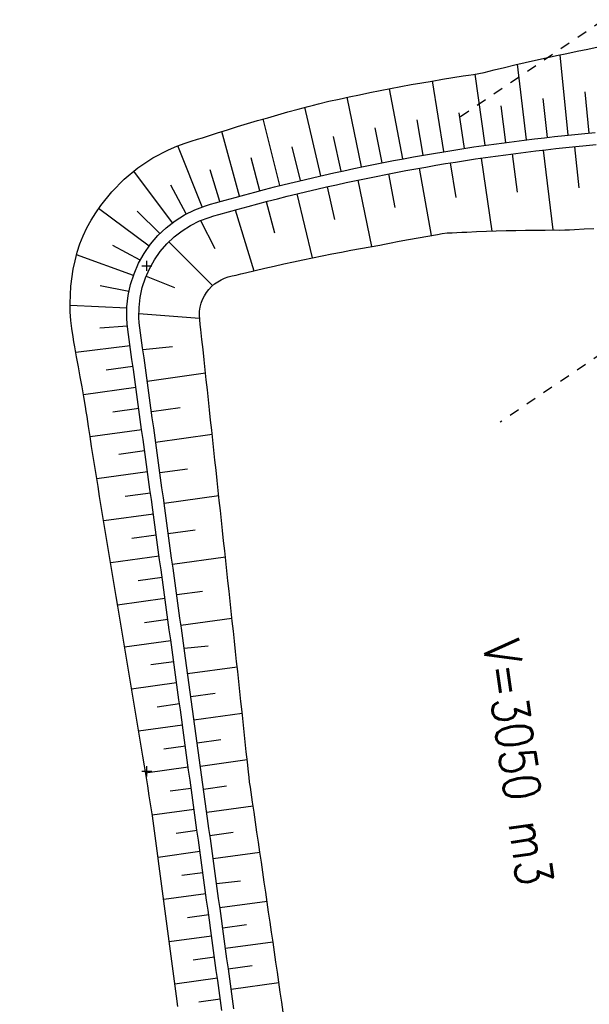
# Model space of a CAD drawing. Extents: x 446457 to 447032, y 444506 to 445688.
# Tile 61 of 83: x 446569 to 446597, y 445338 to 445387. Entities that reach past the tile are written whole.
import ezdxf

# ---------------------------------------------------------------- set-up
doc = ezdxf.new("R2010")
doc.units = 0
doc.header["$LTSCALE"] = 2
doc.header["$MEASUREMENT"] = 0
doc.linetypes.add('ACAD_ISO03W100', pattern=[0.5, 0.25, -0.25])
doc.linetypes.add('AUSGEZOGEN', pattern=[0])
for name, color, linetype in [('DB-RRB_41-205', 15, 'CONTINUOUS'), ('DB-vorhandene_Dränagen', 15, 'CONTINUOUS'), ('FBRTOP', 250, 'AUSGEZOGEN')]:
    doc.layers.add(name, color=color, linetype=linetype)
doc.styles.add('ROMANS', font='romans.shx', dxfattribs={"width": 0.8})

msp = doc.modelspace()

# ---------------------------------------------------------------- linework, layer by layer
at = {"layer": 'DB-RRB_41-205', "linetype": 'Continuous'}
for p, q in [((446595.253, 445385.398), (446595.767, 445385.507)), ((446595.767, 445385.507), (446596.283, 445385.615)), ((446596.283, 445385.615), (446596.799, 445385.72)), ((446596.799, 445385.72), (446597.316, 445385.822)), ((446593.203, 445384.934), (446593.714, 445385.054)), ((446593.714, 445385.054), (446594.226, 445385.171)), ((446594.226, 445385.171), (446594.739, 445385.285)), ((446594.739, 445385.285), (446595.253, 445385.398)), ((446595.839, 445381.463), (446595.439, 445385.438)), ((446591.162, 445384.465), (446591.419, 445384.51)), ((446591.419, 445384.51), (446591.675, 445384.561)), ((446591.675, 445384.561), (446591.929, 445384.623)), ((446591.929, 445384.623), (446592.183, 445384.688)), ((446592.183, 445384.688), (446592.693, 445384.812)), ((446592.693, 445384.812), (446593.203, 445384.934)), ((446593.782, 445381.232), (446593.336, 445384.965)), ((446588.079, 445383.958), (446588.592, 445384.049)), ((446588.592, 445384.049), (446589.105, 445384.138)), ((446589.105, 445384.138), (446589.619, 445384.224)), ((446589.687, 445380.645), (446589.12, 445384.14)), ((446589.619, 445384.224), (446590.133, 445384.307)), ((446590.133, 445384.307), (446590.647, 445384.387)), ((446590.647, 445384.387), (446590.905, 445384.426)), ((446590.905, 445384.426), (446591.162, 445384.465)), ((446591.734, 445380.96), (446591.234, 445384.477)), ((446585.524, 445383.463), (446586.034, 445383.568)), ((446586.034, 445383.568), (446586.544, 445383.669)), ((446586.544, 445383.669), (446587.055, 445383.768)), ((446587.656, 445380.289), (446587.004, 445383.758)), ((446587.055, 445383.768), (446587.567, 445383.864)), ((446587.567, 445383.864), (446588.079, 445383.958)), ((446596.87, 445381.562), (446596.682, 445383.61)), ((446583.49, 445383.015), (446583.997, 445383.135)), ((446583.997, 445383.135), (446584.505, 445383.247)), ((446584.505, 445383.247), (446585.014, 445383.357)), ((446585.624, 445379.89), (446584.906, 445383.334)), ((446585.014, 445383.357), (446585.524, 445383.463)), ((446594.81, 445381.353), (446594.598, 445383.28)), ((446581.48, 445382.469), (446581.982, 445382.609)), ((446581.982, 445382.609), (446582.484, 445382.747)), ((446582.484, 445382.747), (446582.986, 445382.882)), ((446583.601, 445379.45), (446582.822, 445382.838)), ((446582.986, 445382.882), (446583.238, 445382.95)), ((446583.238, 445382.95), (446583.49, 445383.015)), ((446590.709, 445380.808), (446590.443, 445382.561)), ((446592.759, 445381.102), (446592.521, 445382.907)), ((446579.981, 445382.033), (446580.48, 445382.181)), ((446580.48, 445382.181), (446580.98, 445382.326)), ((446581.587, 445378.967), (446580.759, 445382.262)), ((446580.98, 445382.326), (446581.48, 445382.469)), ((446588.671, 445380.472), (446588.366, 445382.214)), ((446578.49, 445381.574), (446578.986, 445381.73)), ((446579.583, 445378.444), (446578.708, 445381.642)), ((446578.986, 445381.73), (446579.484, 445381.882)), ((446579.484, 445381.882), (446579.981, 445382.033)), ((446586.639, 445380.095), (446586.296, 445381.823)), ((446596.663, 445381.543), (446597.164, 445381.589)), ((446576.905, 445381.067), (446577.202, 445381.163)), ((446577.202, 445381.163), (446577.501, 445381.256)), ((446577.501, 445381.256), (446577.748, 445381.335)), ((446577.748, 445381.335), (446577.995, 445381.416)), ((446577.995, 445381.416), (446578.49, 445381.574)), ((446584.611, 445379.675), (446584.236, 445381.39)), ((446592.665, 445381.089), (446593.164, 445381.155)), ((446593.164, 445381.155), (446593.663, 445381.218)), ((446593.663, 445381.218), (446594.162, 445381.278)), ((446594.162, 445381.278), (446594.662, 445381.336)), ((446594.662, 445381.336), (446595.162, 445381.392)), ((446595.162, 445381.392), (446595.662, 445381.445)), ((446595.662, 445381.445), (446596.162, 445381.495)), ((446596.162, 445381.495), (446596.663, 445381.543)), ((446575.3, 445380.332), (446576.083, 445380.741)), ((446576.083, 445380.741), (446576.489, 445380.915)), ((446576.489, 445380.915), (446576.905, 445381.067)), ((446577.733, 445377.911), (446576.538, 445380.933)), ((446582.593, 445379.214), (446582.191, 445380.885)), ((446589.184, 445380.561), (446589.68, 445380.644)), ((446589.68, 445380.644), (446590.177, 445380.724)), ((446590.177, 445380.724), (446590.674, 445380.802)), ((446590.674, 445380.802), (446591.171, 445380.878)), ((446591.171, 445380.878), (446591.669, 445380.951)), ((446591.669, 445380.951), (446592.167, 445381.021)), ((446592.167, 445381.021), (446592.665, 445381.089)), ((446593.24, 445380.56), (446593.736, 445380.622)), ((446593.736, 445380.622), (446594.233, 445380.682)), ((446594.233, 445380.682), (446594.729, 445380.74)), ((446594.605, 445380.726), (446595.069, 445376.773)), ((446594.729, 445380.74), (446595.226, 445380.795)), ((446595.226, 445380.795), (446595.724, 445380.848)), ((446595.724, 445380.848), (446596.221, 445380.898)), ((446596.15, 445380.891), (446596.357, 445378.855)), ((446596.221, 445380.898), (446596.719, 445380.946)), ((446596.719, 445380.946), (446597.217, 445380.991)), ((446574.565, 445379.846), (446575.3, 445380.332)), ((446580.583, 445378.711), (446580.157, 445380.334)), ((446586.71, 445380.109), (446587.204, 445380.204)), ((446587.204, 445380.204), (446587.698, 445380.297)), ((446587.698, 445380.297), (446588.193, 445380.388)), ((446588.193, 445380.388), (446588.688, 445380.475)), ((446588.688, 445380.475), (446589.184, 445380.561)), ((446589.778, 445380.052), (446590.271, 445380.132)), ((446590.271, 445380.132), (446590.765, 445380.209)), ((446590.765, 445380.209), (446591.259, 445380.284)), ((446591.259, 445380.284), (446591.754, 445380.357)), ((446591.532, 445380.324), (446592.059, 445376.721)), ((446591.754, 445380.357), (446592.249, 445380.427)), ((446592.249, 445380.427), (446592.745, 445380.495)), ((446592.745, 445380.495), (446593.24, 445380.56)), ((446593.064, 445380.536), (446593.315, 445378.647)), ((446573.886, 445379.288), (446574.565, 445379.846)), ((446576.266, 445377.127), (446574.358, 445379.687)), ((446578.619, 445378.176), (446578.136, 445379.74)), ((446584.248, 445379.596), (446584.739, 445379.703)), ((446584.739, 445379.703), (446585.231, 445379.808)), ((446585.231, 445379.808), (446585.724, 445379.911)), ((446585.724, 445379.911), (446586.217, 445380.011)), ((446586.217, 445380.011), (446586.71, 445380.109)), ((446587.316, 445379.615), (446587.808, 445379.707)), ((446587.808, 445379.707), (446588.299, 445379.797)), ((446588.299, 445379.797), (446588.792, 445379.884)), ((446588.474, 445379.828), (446589.064, 445376.5)), ((446588.792, 445379.884), (446589.284, 445379.969)), ((446589.284, 445379.969), (446589.778, 445380.052)), ((446589.998, 445380.087), (446590.278, 445378.373)), ((446573.27, 445378.665), (446573.886, 445379.288)), ((446582.288, 445379.141), (446582.777, 445379.258)), ((446582.777, 445379.258), (446583.267, 445379.373)), ((446583.267, 445379.373), (446583.757, 445379.485)), ((446583.757, 445379.485), (446584.248, 445379.596)), ((446584.866, 445379.117), (446585.355, 445379.221)), ((446585.355, 445379.221), (446585.845, 445379.323)), ((446585.433, 445379.238), (446586.119, 445375.953)), ((446585.845, 445379.323), (446586.335, 445379.423)), ((446586.335, 445379.423), (446586.825, 445379.52)), ((446586.825, 445379.52), (446587.316, 445379.615)), ((446586.948, 445379.544), (446587.271, 445377.889)), ((446572.723, 445377.984), (446573.27, 445378.665)), ((446576.952, 445377.563), (446576.187, 445378.982)), ((446580.338, 445378.646), (446580.825, 445378.774)), ((446580.825, 445378.774), (446581.312, 445378.898)), ((446581.312, 445378.898), (446581.8, 445379.021)), ((446581.8, 445379.021), (446582.288, 445379.141)), ((446582.43, 445378.557), (446582.916, 445378.674)), ((446582.916, 445378.674), (446583.403, 445378.789)), ((446583.403, 445378.789), (446583.89, 445378.9)), ((446583.89, 445378.9), (446584.378, 445379.01)), ((446583.917, 445378.906), (446584.283, 445377.296)), ((446584.378, 445379.01), (446584.866, 445379.117)), ((446578.398, 445378.113), (446578.882, 445378.25)), ((446578.882, 445378.25), (446579.367, 445378.385)), ((446579.367, 445378.385), (446579.852, 445378.517)), ((446579.852, 445378.517), (446580.338, 445378.646)), ((446580.491, 445378.066), (446580.975, 445378.193)), ((446580.908, 445378.175), (446581.31, 445376.628)), ((446580.975, 445378.193), (446581.459, 445378.317)), ((446581.459, 445378.317), (446581.944, 445378.438)), ((446581.944, 445378.438), (446582.43, 445378.557)), ((446582.412, 445378.553), (446583.176, 445375.394)), ((446572.477, 445377.625), (446572.723, 445377.984)), ((446575.117, 445375.977), (446572.614, 445377.83)), ((446575.649, 445376.593), (446574.534, 445377.709)), ((446576.874, 445377.521), (446577.376, 445377.77)), ((446577.376, 445377.77), (446577.899, 445377.967)), ((446577.899, 445377.967), (446578.148, 445378.043)), ((446578.148, 445378.043), (446578.398, 445378.113)), ((446579.044, 445377.673), (446579.526, 445377.806)), ((446579.377, 445377.765), (446580.289, 445374.755)), ((446579.526, 445377.806), (446580.008, 445377.937)), ((446580.008, 445377.937), (446580.491, 445378.066)), ((446572.04, 445376.873), (446572.249, 445377.253)), ((446572.249, 445377.253), (446572.477, 445377.625)), ((446575.958, 445376.88), (446576.4, 445377.224)), ((446576.4, 445377.224), (446576.874, 445377.521)), ((446577.167, 445376.998), (446577.615, 445377.22)), ((446577.615, 445377.22), (446578.083, 445377.396)), ((446577.659, 445377.238), (446578.373, 445375.851)), ((446578.083, 445377.396), (446578.322, 445377.469)), ((446578.322, 445377.469), (446578.563, 445377.536)), ((446578.563, 445377.536), (446579.044, 445377.673)), ((446571.853, 445376.481), (446572.04, 445376.873)), ((446575.552, 445376.494), (446575.958, 445376.88)), ((446576.349, 445376.425), (446576.744, 445376.732)), ((446576.744, 445376.732), (446577.167, 445376.998)), ((446591.308, 445376.693), (446591.793, 445376.712)), ((446591.793, 445376.712), (446592.277, 445376.728)), ((446592.277, 445376.728), (446592.762, 445376.741)), ((446592.762, 445376.741), (446593.246, 445376.752)), ((446593.246, 445376.752), (446593.73, 445376.761)), ((446593.73, 445376.761), (446594.214, 445376.767)), ((446594.214, 445376.767), (446594.697, 445376.771)), ((446594.697, 445376.771), (446595.18, 445376.773)), ((446595.18, 445376.773), (446595.422, 445376.771)), ((446595.422, 445376.771), (446595.663, 445376.773)), ((446595.663, 445376.773), (446595.903, 445376.783)), ((446595.903, 445376.783), (446596.143, 445376.798)), ((446596.143, 445376.798), (446596.623, 445376.821)), ((446596.623, 445376.821), (446597.102, 445376.841)), ((446571.695, 445376.079), (446571.853, 445376.481)), ((446575.187, 445376.07), (446575.552, 445376.494)), ((446575.987, 445376.081), (446576.349, 445376.425)), ((446587.472, 445376.211), (446587.947, 445376.3)), ((446587.947, 445376.3), (446588.423, 445376.387)), ((446588.423, 445376.387), (446588.898, 445376.471)), ((446588.898, 445376.471), (446589.374, 445376.553)), ((446589.374, 445376.553), (446589.613, 445376.592)), ((446589.613, 445376.592), (446589.852, 445376.623)), ((446589.852, 445376.623), (446590.095, 445376.639)), ((446590.095, 445376.639), (446590.338, 445376.649)), ((446590.338, 445376.649), (446590.58, 445376.66)), ((446590.58, 445376.66), (446590.823, 445376.672)), ((446590.823, 445376.672), (446591.308, 445376.693)), ((446571.563, 445375.667), (446571.695, 445376.079)), ((446574.676, 445375.284), (446573.324, 445376.009)), ((446574.867, 445375.611), (446575.187, 445376.07)), ((446575.661, 445375.702), (446575.987, 445376.081)), ((446576.099, 445376.194), (446578.252, 445374.02)), ((446584.621, 445375.68), (446585.096, 445375.769)), ((446585.096, 445375.769), (446585.572, 445375.856)), ((446585.572, 445375.856), (446586.048, 445375.94)), ((446586.048, 445375.94), (446586.524, 445376.026)), ((446586.524, 445376.026), (446586.761, 445376.073)), ((446586.761, 445376.073), (446586.998, 445376.12)), ((446586.998, 445376.12), (446587.472, 445376.211)), ((446571.366, 445374.831), (446571.454, 445375.251)), ((446571.454, 445375.251), (446571.563, 445375.667)), ((446574.34, 445374.527), (446571.53, 445375.544)), ((446574.593, 445375.123), (446574.867, 445375.611)), ((446575, 445374.75), (446575, 445375.25)), ((446575.131, 445374.856), (446575.375, 445375.292)), ((446575.375, 445375.292), (446575.661, 445375.702)), ((446582.249, 445375.199), (446582.723, 445375.3)), ((446582.723, 445375.3), (446583.197, 445375.398)), ((446583.197, 445375.398), (446583.671, 445375.494)), ((446583.671, 445375.494), (446584.146, 445375.588)), ((446584.146, 445375.588), (446584.621, 445375.68)), ((446571.247, 445373.987), (446571.366, 445374.831)), ((446574.37, 445374.609), (446574.593, 445375.123)), ((446574.75, 445375), (446575.25, 445375)), ((446574.931, 445374.398), (446575.131, 445374.856)), ((446579.888, 445374.66), (446580.359, 445374.772)), ((446580.359, 445374.772), (446580.831, 445374.882)), ((446580.831, 445374.882), (446581.303, 445374.99)), ((446581.303, 445374.99), (446581.776, 445375.096)), ((446581.776, 445375.096), (446582.249, 445375.199)), ((446574.199, 445374.076), (446574.37, 445374.609)), ((446574.779, 445373.922), (446574.931, 445374.398)), ((446574.965, 445374.484), (446576.371, 445373.926)), ((446578.506, 445374.214), (446578.673, 445374.309)), ((446578.673, 445374.309), (446578.848, 445374.387)), ((446578.848, 445374.387), (446579.029, 445374.448)), ((446579.029, 445374.448), (446579.222, 445374.499)), ((446579.222, 445374.499), (446579.417, 445374.545)), ((446579.417, 445374.545), (446579.652, 445374.602)), ((446579.652, 445374.602), (446579.888, 445374.66)), ((446571.207, 445373.142), (446571.247, 445373.987)), ((446574.118, 445373.726), (446572.7, 445374.012)), ((446574.082, 445373.529), (446574.199, 445374.076)), ((446574.675, 445373.433), (446574.779, 445373.922)), ((446577.95, 445373.677), (446578.069, 445373.832)), ((446578.069, 445373.832), (446578.202, 445373.974)), ((446578.202, 445373.974), (446578.349, 445374.102)), ((446578.349, 445374.102), (446578.506, 445374.214)), ((446574.021, 445372.973), (446574.082, 445373.529)), ((446574.62, 445372.936), (446574.675, 445373.433)), ((446577.692, 445373.146), (446577.76, 445373.332)), ((446577.76, 445373.332), (446577.847, 445373.51)), ((446577.847, 445373.51), (446577.95, 445373.677)), ((446571.216, 445372.722), (446571.207, 445373.142)), ((446574.017, 445372.898), (446571.208, 445373.038)), ((446574.015, 445372.413), (446574.021, 445372.973)), ((446574.614, 445372.437), (446574.62, 445372.936)), ((446577.614, 445372.756), (446577.644, 445372.953)), ((446577.644, 445372.953), (446577.692, 445373.146)), ((446571.244, 445372.303), (446571.216, 445372.722)), ((446574.034, 445372.134), (446574.015, 445372.413)), ((446574.611, 445372.634), (446577.613, 445372.414)), ((446574.632, 445372.187), (446574.614, 445372.437)), ((446577.606, 445372.556), (446577.614, 445372.756)), ((446577.619, 445372.347), (446577.606, 445372.556)), ((446577.644, 445372.098), (446577.619, 445372.347)), ((446571.292, 445371.892), (446571.244, 445372.303)), ((446571.355, 445371.483), (446571.292, 445371.892)), ((446574.047, 445372.011), (446572.673, 445371.922)), ((446574.065, 445371.857), (446574.034, 445372.134)), ((446574.098, 445371.609), (446574.065, 445371.857)), ((446574.659, 445371.939), (446574.632, 445372.187)), ((446574.692, 445371.691), (446574.659, 445371.939)), ((446577.673, 445371.85), (446577.644, 445372.098)), ((446577.727, 445371.353), (446577.673, 445371.85)), ((446571.399, 445371.237), (446571.355, 445371.483)), ((446574.133, 445371.362), (446574.098, 445371.609)), ((446574.202, 445370.866), (446574.133, 445371.362)), ((446574.728, 445371.444), (446574.692, 445371.691)), ((446574.796, 445370.948), (446574.728, 445371.444)), ((446571.444, 445370.99), (446571.399, 445371.237)), ((446571.533, 445370.498), (446571.444, 445370.99)), ((446574.176, 445371.049), (446571.494, 445370.713)), ((446574.864, 445370.453), (446574.796, 445370.948)), ((446574.807, 445370.867), (446576.278, 445371.014)), ((446577.781, 445370.856), (446577.727, 445371.353)), ((446571.622, 445370.005), (446571.533, 445370.498)), ((446574.27, 445370.371), (446574.202, 445370.866)), ((446574.933, 445369.958), (446574.864, 445370.453)), ((446577.836, 445370.358), (446577.781, 445370.856)), ((446571.71, 445369.513), (446571.622, 445370.005)), ((446574.318, 445370.023), (446573.001, 445369.841)), ((446574.338, 445369.876), (446574.27, 445370.371)), ((446575.001, 445369.462), (446574.933, 445369.958)), ((446577.89, 445369.861), (446577.836, 445370.358)), ((446571.799, 445369.02), (446571.71, 445369.513)), ((446574.407, 445369.38), (446574.338, 445369.876)), ((446575.069, 445368.967), (446575.001, 445369.462)), ((446575.023, 445369.303), (446577.907, 445369.701)), ((446577.944, 445369.364), (446577.89, 445369.861)), ((446571.888, 445368.528), (446571.799, 445369.02)), ((446574.462, 445368.979), (446571.871, 445368.622)), ((446574.475, 445368.885), (446574.407, 445369.38)), ((446575.138, 445368.472), (446575.069, 445368.967)), ((446577.998, 445368.867), (446577.944, 445369.364)), ((446571.973, 445368.035), (446571.888, 445368.528)), ((446574.543, 445368.39), (446574.475, 445368.885)), ((446575.206, 445367.976), (446575.138, 445368.472)), ((446578.052, 445368.369), (446577.998, 445368.867)), ((446572.012, 445367.788), (446571.973, 445368.035)), ((446574.612, 445367.894), (446574.543, 445368.39)), ((446575.274, 445367.481), (446575.206, 445367.976)), ((446575.231, 445367.794), (446576.651, 445367.99)), ((446578.105, 445367.872), (446578.052, 445368.369)), ((446572.048, 445367.541), (446572.012, 445367.788)), ((446572.123, 445367.046), (446572.048, 445367.541)), ((446574.606, 445367.936), (446573.324, 445367.759)), ((446574.68, 445367.399), (446574.612, 445367.894)), ((446575.343, 445366.986), (446575.274, 445367.481)), ((446578.158, 445367.374), (446578.105, 445367.872)), ((446572.198, 445366.552), (446572.123, 445367.046)), ((446574.748, 445366.904), (446574.68, 445367.399)), ((446575.411, 445366.491), (446575.343, 445366.986)), ((446578.212, 445366.877), (446578.158, 445367.374)), ((446572.273, 445366.057), (446572.198, 445366.552)), ((446574.75, 445366.893), (446572.199, 445366.541)), ((446574.817, 445366.408), (446574.748, 445366.904)), ((446575.479, 445365.995), (446575.411, 445366.491)), ((446575.439, 445366.285), (446578.234, 445366.671)), ((446578.265, 445366.38), (446578.212, 445366.877)), ((446572.347, 445365.563), (446572.273, 445366.057)), ((446574.885, 445365.913), (446574.817, 445366.408)), ((446578.319, 445365.882), (446578.265, 445366.38)), ((446572.426, 445365.069), (446572.347, 445365.563)), ((446574.894, 445365.85), (446573.625, 445365.675)), ((446574.953, 445365.418), (446574.885, 445365.913)), ((446575.548, 445365.5), (446575.479, 445365.995)), ((446578.372, 445365.385), (446578.319, 445365.882)), ((446572.508, 445364.576), (446572.426, 445365.069)), ((446575.022, 445364.923), (446574.953, 445365.418)), ((446575.616, 445365.005), (446575.548, 445365.5)), ((446578.425, 445364.888), (446578.372, 445365.385)), ((446572.59, 445364.082), (446572.508, 445364.576)), ((446575.038, 445364.807), (446572.527, 445364.46)), ((446575.09, 445364.427), (446575.022, 445364.923)), ((446575.684, 445364.509), (446575.616, 445365.005)), ((446575.648, 445364.776), (446577.022, 445364.966)), ((446578.479, 445364.39), (446578.425, 445364.888)), ((446572.671, 445363.589), (446572.59, 445364.082)), ((446575.158, 445363.932), (446575.09, 445364.427)), ((446575.753, 445364.014), (446575.684, 445364.509)), ((446578.532, 445363.893), (446578.479, 445364.39)), ((446572.753, 445363.095), (446572.671, 445363.589)), ((446575.182, 445363.764), (446573.94, 445363.593)), ((446575.227, 445363.437), (446575.158, 445363.932)), ((446575.821, 445363.519), (446575.753, 445364.014)), ((446575.856, 445363.267), (446578.559, 445363.64)), ((446578.585, 445363.395), (446578.532, 445363.893)), ((446572.835, 445362.602), (446572.753, 445363.095)), ((446575.295, 445362.941), (446575.227, 445363.437)), ((446575.89, 445363.023), (446575.821, 445363.519)), ((446578.639, 445362.898), (446578.585, 445363.395)), ((446572.917, 445362.108), (446572.835, 445362.602)), ((446575.326, 445362.721), (446572.872, 445362.382)), ((446575.363, 445362.446), (446575.295, 445362.941)), ((446575.958, 445362.528), (446575.89, 445363.023)), ((446578.692, 445362.401), (446578.639, 445362.898)), ((446572.999, 445361.615), (446572.917, 445362.108)), ((446575.432, 445361.951), (446575.363, 445362.446)), ((446576.026, 445362.033), (446575.958, 445362.528)), ((446578.746, 445361.903), (446578.692, 445362.401)), ((446575.47, 445361.678), (446574.257, 445361.51)), ((446575.5, 445361.455), (446575.432, 445361.951)), ((446576.095, 445361.537), (446576.026, 445362.033)), ((446576.064, 445361.758), (446577.393, 445361.942)), ((446578.799, 445361.406), (446578.746, 445361.903)), ((446573.081, 445361.122), (446572.999, 445361.615)), ((446575.569, 445360.96), (446575.5, 445361.455)), ((446576.163, 445361.042), (446576.095, 445361.537)), ((446578.853, 445360.909), (446578.799, 445361.406)), ((446573.163, 445360.628), (446573.081, 445361.122)), ((446575.637, 445360.465), (446575.569, 445360.96)), ((446576.231, 445360.547), (446576.163, 445361.042)), ((446578.906, 445360.411), (446578.853, 445360.909)), ((446573.245, 445360.135), (446573.163, 445360.628)), ((446575.613, 445360.634), (446573.216, 445360.304)), ((446575.705, 445359.97), (446575.637, 445360.465)), ((446576.3, 445360.052), (446576.231, 445360.547)), ((446576.272, 445360.249), (446578.885, 445360.61)), ((446578.96, 445359.914), (446578.906, 445360.411)), ((446573.326, 445359.641), (446573.245, 445360.135)), ((446575.774, 445359.474), (446575.705, 445359.97)), ((446576.368, 445359.556), (446576.3, 445360.052)), ((446579.013, 445359.417), (446578.96, 445359.914)), ((446573.408, 445359.148), (446573.326, 445359.641)), ((446575.757, 445359.591), (446574.573, 445359.428)), ((446575.842, 445358.979), (446575.774, 445359.474)), ((446576.436, 445359.061), (446576.368, 445359.556)), ((446579.067, 445358.919), (446579.013, 445359.417)), ((446573.49, 445358.654), (446573.408, 445359.148)), ((446575.91, 445358.484), (446575.842, 445358.979)), ((446576.505, 445358.566), (446576.436, 445359.061)), ((446576.481, 445358.74), (446577.764, 445358.918)), ((446579.12, 445358.422), (446579.067, 445358.919)), ((446573.572, 445358.161), (446573.49, 445358.654)), ((446575.901, 445358.548), (446573.561, 445358.225)), ((446575.979, 445357.988), (446575.91, 445358.484)), ((446576.573, 445358.07), (446576.505, 445358.566)), ((446579.174, 445357.924), (446579.12, 445358.422)), ((446573.654, 445357.667), (446573.572, 445358.161)), ((446576.047, 445357.493), (446575.979, 445357.988)), ((446576.641, 445357.575), (446576.573, 445358.07)), ((446579.227, 445357.427), (446579.174, 445357.924)), ((446573.736, 445357.174), (446573.654, 445357.667)), ((446576.045, 445357.505), (446574.889, 445357.346)), ((446576.115, 445356.998), (446576.047, 445357.493)), ((446576.71, 445357.08), (446576.641, 445357.575)), ((446576.689, 445357.231), (446579.211, 445357.579)), ((446579.281, 445356.93), (446579.227, 445357.427)), ((446573.817, 445356.681), (446573.736, 445357.174)), ((446576.184, 445356.502), (446576.115, 445356.998)), ((446576.778, 445356.584), (446576.71, 445357.08)), ((446579.334, 445356.432), (446579.281, 445356.93)), ((446573.899, 445356.187), (446573.817, 445356.681)), ((446576.189, 445356.462), (446573.906, 445356.147)), ((446576.252, 445356.007), (446576.184, 445356.502)), ((446576.846, 445356.089), (446576.778, 445356.584)), ((446579.388, 445355.935), (446579.334, 445356.432)), ((446573.981, 445355.694), (446573.899, 445356.187)), ((446576.32, 445355.512), (446576.252, 445356.007)), ((446576.846, 445356.089), (446578.034, 445356.204)), ((446576.915, 445355.594), (446576.846, 445356.089)), ((446579.441, 445355.438), (446579.388, 445355.935)), ((446574.063, 445355.2), (446573.981, 445355.694)), ((446576.333, 445355.419), (446575.206, 445355.263)), ((446576.389, 445355.016), (446576.32, 445355.512)), ((446578.008, 445347.669), (446576.915, 445355.594)), ((446579.495, 445354.94), (446579.441, 445355.438)), ((446574.145, 445354.707), (446574.063, 445355.2)), ((446576.457, 445354.521), (446576.389, 445355.016)), ((446577.019, 445354.838), (446579.47, 445355.176)), ((446579.548, 445354.443), (446579.495, 445354.94)), ((446574.227, 445354.213), (446574.145, 445354.707)), ((446576.477, 445354.376), (446574.251, 445354.068)), ((446576.525, 445354.026), (446576.457, 445354.521)), ((446579.602, 445353.946), (446579.548, 445354.443)), ((446574.309, 445353.72), (446574.227, 445354.213)), ((446576.594, 445353.531), (446576.525, 445354.026)), ((446577.177, 445353.694), (446578.385, 445353.861)), ((446579.656, 445353.448), (446579.602, 445353.946)), ((446574.391, 445353.226), (446574.309, 445353.72)), ((446576.662, 445353.035), (446576.594, 445353.531)), ((446579.709, 445352.951), (446579.656, 445353.448)), ((446574.472, 445352.733), (446574.391, 445353.226)), ((446576.621, 445353.333), (446575.522, 445353.181)), ((446576.731, 445352.54), (446576.662, 445353.035)), ((446577.335, 445352.551), (446579.717, 445352.879)), ((446579.763, 445352.454), (446579.709, 445352.951)), ((446574.554, 445352.24), (446574.472, 445352.733)), ((446576.799, 445352.045), (446576.731, 445352.54)), ((446579.816, 445351.956), (446579.763, 445352.454)), ((446574.636, 445351.746), (446574.554, 445352.24)), ((446576.765, 445352.289), (446574.596, 445351.99)), ((446576.867, 445351.549), (446576.799, 445352.045)), ((446579.87, 445351.459), (446579.816, 445351.956)), ((446574.718, 445351.253), (446574.636, 445351.746)), ((446576.936, 445351.054), (446576.867, 445351.549)), ((446577.493, 445351.407), (446578.666, 445351.569)), ((446579.923, 445350.962), (446579.87, 445351.459)), ((446574.8, 445350.759), (446574.718, 445351.253)), ((446576.909, 445351.246), (446575.839, 445351.099)), ((446577.004, 445350.559), (446576.936, 445351.054)), ((446579.977, 445350.464), (446579.923, 445350.962)), ((446574.882, 445350.266), (446574.8, 445350.759)), ((446577.072, 445350.063), (446577.004, 445350.559)), ((446577.65, 445350.263), (446579.964, 445350.582)), ((446580.03, 445349.967), (446579.977, 445350.464)), ((446575.25, 445350), (446574.75, 445350)), ((446574.964, 445349.772), (446574.882, 445350.266)), ((446577.053, 445350.203), (446574.941, 445349.912)), ((446575, 445349.75), (446575, 445350.25)), ((446577.141, 445349.568), (446577.072, 445350.063)), ((446580.057, 445349.718), (446580.03, 445349.967)), ((446575.046, 445349.279), (446574.964, 445349.772)), ((446577.209, 445349.073), (446577.141, 445349.568)), ((446580.087, 445349.47), (446580.057, 445349.718)), ((446580.122, 445349.222), (446580.087, 445349.47)), ((446575.127, 445348.786), (446575.046, 445349.279)), ((446577.197, 445349.16), (446576.155, 445349.016)), ((446577.277, 445348.577), (446577.209, 445349.073)), ((446577.808, 445349.119), (446578.95, 445349.277)), ((446580.159, 445348.975), (446580.122, 445349.222)), ((446580.231, 445348.48), (446580.159, 445348.975)), ((446575.203, 445348.291), (446575.127, 445348.786)), ((446577.346, 445348.082), (446577.277, 445348.577)), ((446580.304, 445347.986), (446580.231, 445348.48)), ((446575.277, 445347.797), (446575.203, 445348.291)), ((446577.341, 445348.117), (446575.272, 445347.831)), ((446577.414, 445347.587), (446577.346, 445348.082)), ((446577.966, 445347.975), (446580.259, 445348.292)), ((446580.376, 445347.491), (446580.304, 445347.986)), ((446575.351, 445347.302), (446575.277, 445347.797)), ((446577.482, 445347.092), (446577.414, 445347.587)), ((446578.077, 445347.174), (446578.008, 445347.669)), ((446575.424, 445346.808), (446575.351, 445347.302)), ((446577.485, 445347.074), (446576.456, 445346.932)), ((446577.551, 445346.596), (446577.482, 445347.092)), ((446578.145, 445346.678), (446578.077, 445347.174)), ((446580.448, 445346.996), (446580.376, 445347.491)), ((446575.489, 445346.312), (446575.424, 445346.808)), ((446577.619, 445346.101), (446577.551, 445346.596)), ((446578.124, 445346.832), (446579.275, 445346.99)), ((446578.213, 445346.183), (446578.145, 445346.678)), ((446580.52, 445346.501), (446580.448, 445346.996)), ((446575.555, 445345.816), (446575.489, 445346.312)), ((446577.687, 445345.606), (446577.619, 445346.101)), ((446578.282, 445345.688), (446578.213, 445346.183)), ((446580.593, 445346.007), (446580.52, 445346.501)), ((446575.62, 445345.32), (446575.555, 445345.816)), ((446577.629, 445346.031), (446575.564, 445345.746)), ((446577.756, 445345.11), (446577.687, 445345.606)), ((446578.282, 445345.688), (446580.593, 445346.007)), ((446578.35, 445345.192), (446578.282, 445345.688)), ((446580.665, 445345.512), (446580.593, 445346.007)), ((446575.685, 445344.825), (446575.62, 445345.32)), ((446577.824, 445344.615), (446577.756, 445345.11)), ((446578.419, 445344.697), (446578.35, 445345.192)), ((446580.737, 445345.017), (446580.665, 445345.512)), ((446575.75, 445344.329), (446575.685, 445344.825)), ((446577.773, 445344.988), (446576.737, 445344.845)), ((446577.892, 445344.12), (446577.824, 445344.615)), ((446578.487, 445344.202), (446578.419, 445344.697)), ((446578.452, 445344.455), (446579.628, 445344.593)), ((446580.809, 445344.522), (446580.737, 445345.017)), ((446575.815, 445343.833), (446575.75, 445344.329)), ((446577.961, 445343.624), (446577.892, 445344.12)), ((446578.555, 445343.706), (446578.487, 445344.202)), ((446580.882, 445344.027), (446580.809, 445344.522)), ((446575.88, 445343.337), (446575.815, 445343.833)), ((446577.917, 445343.945), (446575.838, 445343.658)), ((446578.029, 445343.129), (446577.961, 445343.624)), ((446578.624, 445343.211), (446578.555, 445343.706)), ((446580.954, 445343.533), (446580.882, 445344.027)), ((446575.946, 445342.842), (446575.88, 445343.337)), ((446578.098, 445342.634), (446578.029, 445343.129)), ((446578.616, 445343.268), (446580.946, 445343.589)), ((446578.692, 445342.716), (446578.624, 445343.211)), ((446581.026, 445343.038), (446580.954, 445343.533)), ((446576.011, 445342.346), (446575.946, 445342.842)), ((446578.061, 445342.901), (446577.018, 445342.758)), ((446578.166, 445342.138), (446578.098, 445342.634)), ((446578.76, 445342.221), (446578.692, 445342.716)), ((446581.098, 445342.543), (446581.026, 445343.038)), ((446576.076, 445341.85), (446576.011, 445342.346)), ((446578.755, 445342.259), (446579.924, 445342.42)), ((446578.829, 445341.725), (446578.76, 445342.221)), ((446581.171, 445342.048), (446581.098, 445342.543)), ((446576.141, 445341.354), (446576.076, 445341.85)), ((446578.205, 445341.858), (446576.113, 445341.57)), ((446578.234, 445341.643), (446578.166, 445342.138)), ((446578.897, 445341.23), (446578.829, 445341.725)), ((446581.243, 445341.554), (446581.171, 445342.048)), ((446576.206, 445340.859), (446576.141, 445341.354)), ((446578.303, 445341.148), (446578.234, 445341.643)), ((446578.894, 445341.25), (446581.24, 445341.573)), ((446578.965, 445340.735), (446578.897, 445341.23)), ((446581.315, 445341.059), (446581.243, 445341.554)), ((446576.272, 445340.363), (446576.206, 445340.859)), ((446578.349, 445340.815), (446577.299, 445340.67)), ((446578.371, 445340.653), (446578.303, 445341.148)), ((446579.034, 445340.239), (446578.965, 445340.735)), ((446581.388, 445340.564), (446581.315, 445341.059)), ((446576.337, 445339.867), (446576.272, 445340.363)), ((446578.439, 445340.157), (446578.371, 445340.653)), ((446579.033, 445340.241), (446580.21, 445340.403)), ((446579.102, 445339.744), (446579.034, 445340.239)), ((446581.46, 445340.069), (446581.388, 445340.564)), ((446576.402, 445339.371), (446576.337, 445339.867)), ((446578.492, 445339.772), (446576.388, 445339.482)), ((446578.508, 445339.662), (446578.439, 445340.157)), ((446579.17, 445339.249), (446579.102, 445339.744)), ((446581.532, 445339.575), (446581.46, 445340.069)), ((446576.467, 445338.876), (446576.402, 445339.371)), ((446578.576, 445339.167), (446578.508, 445339.662)), ((446579.239, 445338.753), (446579.17, 445339.249)), ((446579.173, 445339.232), (446581.535, 445339.558)), ((446581.604, 445339.08), (446581.532, 445339.575)), ((446576.532, 445338.38), (446576.467, 445338.876)), ((446578.644, 445338.671), (446578.576, 445339.167)), ((446579.307, 445338.258), (446579.239, 445338.753)), ((446581.677, 445338.585), (446581.604, 445339.08)), ((446578.636, 445338.729), (446577.581, 445338.583)), ((446578.713, 445338.176), (446578.644, 445338.671)), ((446581.749, 445338.09), (446581.677, 445338.585))]:
    msp.add_line(p, q, dxfattribs=at)
at = {"layer": 'DB-vorhandene_Dränagen', "linetype": 'ACAD_ISO03W100'}
for p, q in [((446624.894, 445405.601), (446590.361, 445382.273)), ((446627.351, 445390.83), (446592.472, 445367.269))]:
    msp.add_line(p, q, dxfattribs=at)
at = {"layer": 'FBRTOP', "const_width": 0.5}
msp.add_lwpolyline([(446685.671, 445499.677, 0.000084), (446690.294, 445466.915, 0.000171), (446692.589, 445450.715), (446699.698, 445400.648, -0.000017), (446702.648, 445379.847, -0.000012), (446706.64, 445351.684, -0.000142), (446710.164, 445326.769, 0.000095), (446713.688, 445301.853, 0.000489), (446717.262, 445276.798, -0.000535), (446720.835, 445251.744, -0.000318), (446724.222, 445227.7, 0.000352), (446727.61, 445203.657, 0.000005), (446731.551, 445175.831, 0.000006), (446734.439, 445155.439, 0.000005), (446738.345, 445127.869, 0.000006), (446741.348, 445106.672, 0.000262), (446744.905, 445081.667, -0.000165), (446748.461, 445056.663, -0.000317)], format="xyb", dxfattribs=at)

# ---------------------------------------------------------------- texts
at = {"layer": 'DB-RRB_41-205', "linetype": 'Continuous', "style": 'ROMANS', "oblique": 360, "width": 0.8337}
msp.add_text('   V=3050 m3', height=1.8, rotation=278.0112, dxfattribs=at).set_placement((446591.157, 445359.682))

doc.saveas('drawing.dxf')
